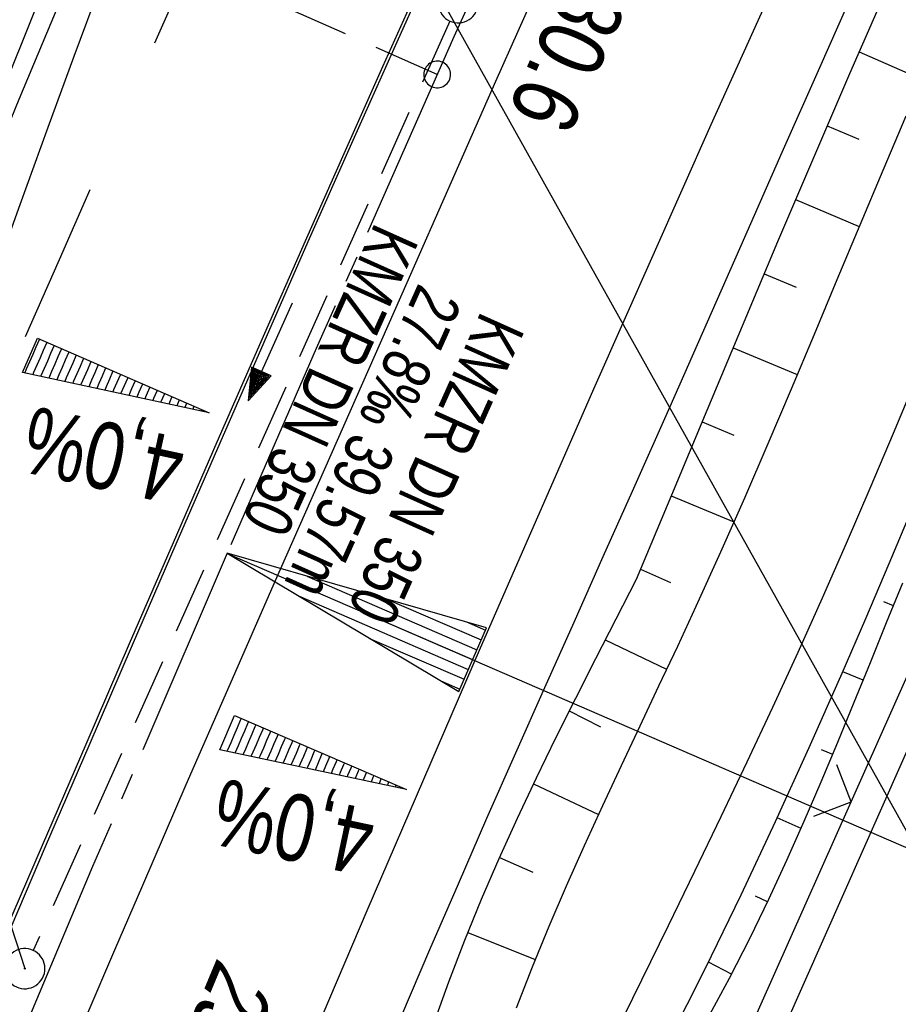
# Model space of a CAD drawing. Extents: x 507679 to 508174, y 445771 to 446563.
# Tile 24 of 43: x 507928 to 507961, y 446187 to 446224. Entities that reach past the tile are written whole.
import ezdxf

# ---------------------------------------------------------------- set-up
doc = ezdxf.new("R2010")
doc.units = 0
doc.header["$LTSCALE"] = 10
doc.header["$MEASUREMENT"] = 0
for name, pattern in [('ACHSE', [5.5, 4, -0.5, 0.5, -0.5]), ('LT00', [0]), ('LT02', [0.4, 0.2, -0.2]), ('LT17', [0.15, 0.1, -0.05]), ('STRICHLINIE2', [0.375, 0.25, -0.125])]:
    doc.linetypes.add(name, pattern=pattern)
doc.layers.get('0').update_dxf_attribs({"linetype": 'LT00'})
for name, color, linetype in [('--EK_FBR', 250, 'LT00'), ('--EK_Halt-Pfeil', 4, 'LT00'), ('--EK_Haltung', 7, 'STRICHLINIE2'), ('--EK_Haltung-Text', 140, 'LT00'), ('--EK_Schacht-Text', 5, 'LT00'), ('--EK_ST-93-1', 30, 'LT17'), ('--EL_DFK_AB_L', 21, 'LT00'), ('--EL_Halt-Pfeil', 4, 'LT00'), ('--EL_Haltung', 182, 'STRICHLINIE2'), ('--EL_Haltung-Text', 182, 'LT00'), ('-AX-093', 35, 'ACHSE'), ('-EL-93-1', 250, 'LT00'), ('-QUE-40O', 11, 'Continuous'), ('-QUE-40W', 11, 'Continuous'), ('-ST-93-1', 250, 'LT00'), ('DFK_AB_L', 21, 'LT00'), ('DFK_FLUR_NR', 250, 'LT00'), ('STROM_FREILTG', 80, 'STROMFREILEITUNG'), ('V128_AFBR_BAB', 250, 'LT00'), ('V128_BOESCH', 250, 'LT00'), ('V128_BOSCHUNG', 250, 'LT00'), ('V128_GRABEN', 250, 'LT00'), ('V128_H_BORD', 8, 'LT00'), ('V128_KA_PRUF', 182, 'LT00'), ('V128_LD_MARK', 250, 'LT00'), ('V128_LG_MARK', 250, 'LT02'), ('V128_ZAUN', 40, 'LT00')]:
    doc.layers.add(name, color=color, linetype=linetype)
doc.styles.add('Beschrift', font='ARIAL.TTF')
doc.styles.add('Haltungsbeschriftung', font='ARIAL.TTF', dxfattribs={"width": 0.75})
doc.styles.get("Standard").update_dxf_attribs({"font": 'ARIAL.TTF'})
doc.styles.add('Strom', font='txt-alt.shx')
doc.linetypes.add('STROMFREILEITUNG', pattern='A,12.7,-5.5,["xx",Strom,S=2.5,R=0,X=-2.6,Y=-0.85],-4.35', length=22.55)

# ---------------------------------------------------------------- blocks, each defined once
blk = doc.blocks.new('SYMB18')
at = {"color": 0, "linetype": 'ByBlock'}
for p, q in [((1, 0.13), (0, 0)), ((0.923077, 0.12), (1, 0.12)), ((0.615385, 0.08), (1, 0.08)), ((0.307692, 0.04), (1, 0.04)), ((0.000669, 0), (1, 0)), ((0.307692, -0.04), (1, -0.04)), ((0.615385, -0.08), (1, -0.08)), ((0.923077, -0.12), (1, -0.12))]:
    blk.add_line(p, q, dxfattribs=at)
at = {"color": 0, "linetype": 'ByBlock', "flags": 128}
blk.add_lwpolyline([(0, 0), (1, -0.13), (1, 0.13)], dxfattribs=at)
blk = doc.blocks.new('SYMB2')
at = {"color": 0, "linetype": 'ByBlock', "flags": 128}
for points in [[(-0.031395, 0.499013), (-0.093691, 0.491144), (-0.154509, 0.475528), (-0.21289, 0.452414), (-0.267913, 0.422164), (-0.318712, 0.385257), (-0.364484, 0.342274), (-0.404509, 0.293893), (-0.438154, 0.240877), (-0.464888, 0.184062), (-0.484292, 0.124345), (-0.496058, 0.062667), (-0.5, 0)], [(0.5, 0), (0.496057, 0.062667), (0.484292, 0.124345), (0.464888, 0.184062), (0.438153, 0.240877), (0.404509, 0.293893), (0.364484, 0.342274), (0.318712, 0.385257), (0.267913, 0.422164), (0.21289, 0.452414), (0.154509, 0.475528), (0.093691, 0.491144), (0.031395, 0.499013), (-0.031395, 0.499013)], [(-0.5, 0), (-0.496058, -0.062667), (-0.484292, -0.124345), (-0.464888, -0.184062), (-0.438154, -0.240877), (-0.404509, -0.293893), (-0.364485, -0.342274), (-0.318712, -0.385257), (-0.267914, -0.422164), (-0.21289, -0.452414), (-0.154509, -0.475529), (-0.093691, -0.491144), (-0.031395, -0.499014), (0.031395, -0.499014)], [(0.031395, -0.499014), (0.093691, -0.491144), (0.154509, -0.475529), (0.21289, -0.452414), (0.267914, -0.422164), (0.318712, -0.385257), (0.364485, -0.342274), (0.404509, -0.293893), (0.438154, -0.240877), (0.464889, -0.184062), (0.484292, -0.124345), (0.496058, -0.062667), (0.5, 0)]]:
    blk.add_lwpolyline(points, dxfattribs=at)
blk = doc.blocks.new('SYMB0024')
at = {"color": 0, "linetype": 'ByBlock'}
for p, q in [((-0.5, 0.5), (0, 0)), ((0, 0), (0.5, 0.5))]:
    blk.add_line(p, q, dxfattribs=at)
blk = doc.blocks.new('SYMB0003')
at = {"color": 0, "linetype": 'ByBlock'}
for p, q in [((-0.015712, 0), (0.010166, 0.012015)), ((0, -0.021257), (-0.015712, 0)), ((0.010166, 0.012015), (0, -0.021257))]:
    blk.add_line(p, q, dxfattribs=at)
for points in [[(-0.031395, 0.499013), (-0.093691, 0.491144), (-0.154509, 0.475528), (-0.21289, 0.452414), (-0.267913, 0.422164), (-0.318712, 0.385257), (-0.364484, 0.342274), (-0.404509, 0.293893), (-0.438154, 0.240877), (-0.464888, 0.184062), (-0.484292, 0.124345), (-0.496058, 0.062667), (-0.5, 0)], [(0.5, 0), (0.496057, 0.062667), (0.484292, 0.124345), (0.464888, 0.184062), (0.438153, 0.240877), (0.404509, 0.293893), (0.364484, 0.342274), (0.318712, 0.385257), (0.267913, 0.422164), (0.21289, 0.452414), (0.154509, 0.475528), (0.093691, 0.491144), (0.031395, 0.499013), (-0.031395, 0.499013)], [(-0.5, 0), (-0.496058, -0.062667), (-0.484292, -0.124345), (-0.464888, -0.184062), (-0.438154, -0.240877), (-0.404509, -0.293893), (-0.364485, -0.342274), (-0.318712, -0.385257), (-0.267914, -0.422164), (-0.21289, -0.452414), (-0.154509, -0.475529), (-0.093691, -0.491144), (-0.031395, -0.499014), (0.031395, -0.499014)], [(0.031395, -0.499014), (0.093691, -0.491144), (0.154509, -0.475529), (0.21289, -0.452414), (0.267914, -0.422164), (0.318712, -0.385257), (0.364485, -0.342274), (0.404509, -0.293893), (0.438154, -0.240877), (0.464889, -0.184062), (0.484292, -0.124345), (0.496058, -0.062667), (0.5, 0)]]:
    blk.add_lwpolyline(points, dxfattribs=at)
blk = doc.blocks.new('SYMB0070')
at = {"color": 0, "linetype": 'ByBlock'}
for p, q in [((0.5, 0), (0.2, 0.1)), ((0.2, 0.1), (0.2, 0)), ((-0.5, 0), (0.2, 0)), ((0.468, 0), (0.21, 0.086)), ((0.21, 0.086), (0.21, -0.086)), ((0.21, -0.086), (0.468, 0)), ((0.22, -0.072), (0.437, 0)), ((0.23, -0.058), (0.405, 0)), ((0.24, -0.045), (0.374, 0)), ((0.342, 0), (0.25, 0.031)), ((0.25, 0.031), (0.25, -0.031)), ((0.25, -0.031), (0.342, 0)), ((0.26, -0.017), (0.31, 0)), ((0.27, -0.003), (0.279, 0))]:
    blk.add_line(p, q, dxfattribs=at)
for points in [[(0.2, 0), (0.2, -0.1), (0.5, 0)], [(0.437, 0), (0.22, 0.072), (0.22, -0.072)], [(0.405, 0), (0.23, 0.058), (0.23, -0.058)], [(0.374, 0), (0.24, 0.045), (0.24, -0.045)], [(0.31, 0), (0.26, 0.017), (0.26, -0.017)], [(0.279, 0), (0.27, 0.003), (0.27, -0.003)]]:
    blk.add_lwpolyline(points, dxfattribs=at)

msp = doc.modelspace()

# ---------------------------------------------------------------- hatches: boundary and pattern name
at = {"layer": '-QUE-40O'}
h = msp.add_hatch(dxfattribs=at)
h.set_pattern_fill('LT_0', color=256, scale=0.3, angle=246.7338, style=0, pattern_type=2)
h.set_pattern_definition([(246.733782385, (-0.77406, 0.32242), (0.27560383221, -0.11850117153), [0.29999999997])])
h.paths.add_polyline_path([(507936.033, 446197.602), (507942.463, 446194.837), (507935.48, 446196.316)])
at = {"layer": '-QUE-40W'}
h = msp.add_hatch(dxfattribs=at)
h.set_pattern_fill('LT_0', color=256, scale=0.3, angle=246.4523, style=0, pattern_type=2)
h.set_pattern_definition([(246.452309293, (0.7196, -0.32016), (0.27501835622, -0.11985367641), [0.3])])
h.paths.add_polyline_path([(507928.658, 446211.714), (507935.075, 446208.918), (507928.099, 446210.431)])

# ---------------------------------------------------------------- linework, layer by layer
at = {"layer": '--EK_FBR'}
for points in [[(507913.807, 446185.917), (507914.596, 446187.837), (507915.387, 446189.756), (507916.18, 446191.674), (507917.004, 446193.665), (507917.826, 446195.656), (507918.646, 446197.649), (507919.689, 446200.202), (507920.725, 446202.758), (507921.757, 446205.315), (507922.788, 446207.873), (507923.818, 446210.431), (507924.85, 446212.988), (507925.887, 446215.544), (507926.929, 446218.097), (507927.98, 446220.647), (507929.889, 446225.21)], [(507942.287, 446186.4), (507943.335, 446188.861), (507944.396, 446191.316), (507945.467, 446193.766), (507946.548, 446196.213), (507947.634, 446198.658), (507948.723, 446201.1), (507949.814, 446203.543), (507950.903, 446205.986), (507952.309, 446209.153), (507953.71, 446212.321), (507955.108, 446215.491), (507956.506, 446218.661), (507957.906, 446221.83), (507959.31, 446224.997)]]:
    msp.add_lwpolyline(points, dxfattribs=at)
at = {"layer": '--EK_FBR', "color": 2}
for points in [[(507926.101, 446186.392), (507927.474, 446189.578), (507928.85, 446192.764), (507930.478, 446196.533), (507932.109, 446200.3), (507933.743, 446204.067), (507935.382, 446207.831), (507937.027, 446211.592), (507938.681, 446215.349), (507940.125, 446218.61), (507941.575, 446221.868), (507943.03, 446225.124)], [(507930.521, 446186.426), (507931.557, 446188.845), (507932.597, 446191.262), (507934.226, 446195.024), (507935.865, 446198.782), (507937.512, 446202.536), (507939.164, 446206.289), (507940.82, 446210.039), (507942.477, 446213.789), (507944.14, 446217.551), (507945.803, 446221.313), (507947.469, 446225.074)]]:
    msp.add_lwpolyline(points, dxfattribs=at)
at = {"layer": '--EK_Haltung'}
msp.add_line((507944.083, 446223.562), (507928.499, 446188.827), dxfattribs=at)
at = {"layer": '--EK_Schacht-Text', "flags": 128}
msp.add_lwpolyline([(507929.135, 446225.4), (507921.905, 446207.413), (507928.192, 446188.142)], dxfattribs=at)
at = {"layer": '--EK_ST-93-1', "ltscale": 2.5}
msp.add_line((507943.606, 446221.569), (507907.017, 446237.723), dxfattribs=at)
at = {"layer": '--EL_DFK_AB_L'}
msp.add_line((507973.007, 446223.004), (507951.305, 446174.054), dxfattribs=at)
at = {"layer": '--EL_Haltung'}
msp.add_line((507944.083, 446223.562), (507928.499, 446188.827), dxfattribs=at)
at = {"layer": '-AX-093', "ltscale": 0.2}
msp.add_lwpolyline([(507976.479, 446292.303), (507970.956, 446280.818), (507965.489, 446269.307), (507960.08, 446257.768), (507954.733, 446246.201), (507949.45, 446234.604), (507944.233, 446222.977), (507939.084, 446211.32), (507935.752, 446203.669), (507930.724, 446191.959), (507925.769, 446180.219), (507920.888, 446168.447), (507916.081, 446156.645), (507911.348, 446144.812), (507906.689, 446132.951), (507902.105, 446121.06), (507897.596, 446109.141)], dxfattribs=at)
at = {"layer": '-EL-93-1'}
msp.add_line((507940.34, 446201.682), (507990.809, 446179.821), dxfattribs=at)
at = {"layer": '-QUE-40O', "flags": 128}
msp.add_lwpolyline([(507935.48, 446196.316), (507936.033, 446197.602), (507942.463, 446194.837), (507935.48, 446196.316)], dxfattribs=at)
at = {"layer": '-QUE-40W', "flags": 128}
msp.add_lwpolyline([(507928.099, 446210.431), (507928.658, 446211.714), (507935.075, 446208.918), (507928.099, 446210.431)], dxfattribs=at)
at = {"layer": 'DFK_AB_L'}
msp.add_line((507973.007, 446223.004), (507951.305, 446174.054), dxfattribs=at)
at = {"layer": 'STROM_FREILTG', "ltscale": 0.05, "flags": 128}
msp.add_lwpolyline([(508040.487, 446051.589), (507985.411, 446149.908), (507907.414, 446289.366), (507847.562, 446395.803)], dxfattribs=at)
at = {"layer": 'V128_AFBR_BAB'}
for points in [[(507913.807, 446185.917), (507914.596, 446187.837), (507915.387, 446189.756), (507916.18, 446191.674), (507917.004, 446193.665), (507917.826, 446195.656), (507918.646, 446197.649), (507919.689, 446200.202), (507920.725, 446202.758), (507921.757, 446205.315), (507922.788, 446207.873), (507923.818, 446210.431), (507924.85, 446212.988), (507925.887, 446215.544), (507926.929, 446218.097), (507927.98, 446220.647), (507929.889, 446225.21)], [(507942.287, 446186.4), (507943.335, 446188.861), (507944.396, 446191.316), (507945.467, 446193.766), (507946.548, 446196.213), (507947.634, 446198.658), (507948.723, 446201.1), (507949.814, 446203.543), (507950.903, 446205.986), (507952.309, 446209.153), (507953.71, 446212.321), (507955.108, 446215.491), (507956.506, 446218.661), (507957.906, 446221.83), (507959.31, 446224.997)]]:
    msp.add_lwpolyline(points, dxfattribs=at)
at = {"layer": 'V128_AFBR_BAB', "color": 0}
for points in [[(507926.101, 446186.392), (507927.474, 446189.578), (507928.85, 446192.764), (507930.478, 446196.533), (507932.109, 446200.3), (507933.743, 446204.067), (507935.382, 446207.831), (507937.027, 446211.592), (507938.681, 446215.349), (507940.125, 446218.61), (507941.575, 446221.868), (507943.03, 446225.124)], [(507930.521, 446186.426), (507931.557, 446188.845), (507932.597, 446191.262), (507934.226, 446195.024), (507935.865, 446198.782), (507937.512, 446202.536), (507939.164, 446206.289), (507940.82, 446210.039), (507942.477, 446213.789), (507944.14, 446217.551), (507945.803, 446221.313), (507947.469, 446225.074)]]:
    msp.add_lwpolyline(points, dxfattribs=at)
at = {"layer": 'V128_BOESCH'}
for points in [[(507960.385, 446224.731), (507959.02, 446221.596), (507957.669, 446218.455), (507956.331, 446215.309), (507955.002, 446212.158), (507953.68, 446209.004), (507952.363, 446205.848), (507951.048, 446202.691), (507950.284, 446201.211), (507949.523, 446199.73), (507948.77, 446198.246), (507948.028, 446196.757), (507947.301, 446195.262), (507946.594, 446193.759), (507945.908, 446192.247), (507945.25, 446190.724), (507944.621, 446189.189), (507944.027, 446187.64), (507943.47, 446186.075)], [(507961.119, 446220.012), (507960.258, 446217.974), (507959.402, 446215.932), (507958.549, 446213.889), (507957.695, 446211.846), (507956.835, 446209.804), (507955.968, 446207.766), (507955.088, 446205.732), (507954.193, 446203.705), (507953.278, 446201.685), (507952.585, 446200.19), (507951.884, 446198.699), (507951.18, 446197.209), (507950.478, 446195.719), (507949.782, 446194.227), (507949.096, 446192.731), (507948.426, 446191.229), (507947.776, 446189.72), (507947.151, 446188.201), (507946.556, 446186.671)], [(507948.557, 446177.516), (507949.443, 446178.967), (507950.324, 446180.421), (507951.198, 446181.878), (507952.059, 446183.342), (507952.904, 446184.813), (507953.728, 446186.295), (507954.528, 446187.789), (507955.299, 446189.297), (507956, 446190.738), (507956.675, 446192.193), (507957.329, 446193.657), (507957.964, 446195.131), (507958.586, 446196.612), (507959.197, 446198.098), (507959.802, 446199.588), (507960.404, 446201.079), (507961.007, 446202.569)]]:
    msp.add_lwpolyline(points, dxfattribs=at)
at = {"layer": 'V128_BOSCHUNG'}
for p, q in [((507959.375, 446222.414), (507961.71, 446221.395)), ((507958.183, 446219.654), (507959.361, 446219.147)), ((507957.002, 446216.889), (507959.381, 446215.881)), ((507955.828, 446214.12), (507957.028, 446213.62)), ((507954.664, 446211.355), (507957.067, 446210.352)), ((507953.506, 446208.588), (507954.699, 446208.09)), ((507952.351, 446205.819), (507954.696, 446204.84)), ((507951.21, 446203.081), (507952.332, 446202.576)), ((507960.657, 446201.705), (507960.305, 446201.85)), ((507949.882, 446200.431), (507952.183, 446199.334)), ((507959.533, 446198.923), (507958.766, 446199.239)), ((507948.534, 446197.775), (507949.714, 446197.188)), ((507958.391, 446196.146), (507957.973, 446196.321)), ((507947.203, 446195.055), (507949.635, 446193.91)), ((507957.206, 446193.38), (507956.314, 446193.774)), ((507945.932, 446192.299), (507947.175, 446191.754)), ((507955.952, 446190.638), (507955.499, 446190.856)), ((507944.745, 446189.498), (507947.267, 446188.486)), ((507954.607, 446187.941), (507953.747, 446188.391))]:
    msp.add_line(p, q, dxfattribs=at)
at = {"layer": 'V128_GRABEN'}
for points in [[(507967.583, 446224.617), (507966.693, 446222.568), (507965.816, 446220.514), (507964.948, 446218.455), (507964.087, 446216.394), (507963.229, 446214.332), (507962.373, 446212.269), (507961.514, 446210.207), (507960.65, 446208.147), (507959.778, 446206.091), (507958.896, 446204.04), (507957.999, 446201.995), (507957.086, 446199.958), (507956.142, 446197.904), (507955.182, 446195.857), (507954.208, 446193.816), (507953.224, 446191.779), (507952.234, 446189.745), (507951.242, 446187.713), (507950.25, 446185.68), (507949.262, 446183.645), (507948.326, 446181.702), (507947.395, 446179.756), (507946.466, 446177.81)], [(507945.407, 446174.628), (507945.973, 446175.269), (507946.53, 446175.917), (507947.069, 446176.578), (507947.688, 446177.402), (507948.274, 446178.251), (507948.83, 446179.121), (507949.362, 446180.008), (507949.875, 446180.909), (507950.373, 446181.819), (507950.861, 446182.734), (507952.268, 446185.441), (507953.634, 446188.162), (507954.963, 446190.897), (507956.256, 446193.647), (507957.515, 446196.411), (507958.745, 446199.19), (507959.628, 446201.234), (507960.499, 446203.283), (507961.362, 446205.337)]]:
    msp.add_lwpolyline(points, dxfattribs=at)
at = {"layer": 'V128_H_BORD'}
msp.add_lwpolyline([(507920.782, 446173.623), (507922.826, 446178.395), (507924.872, 446183.166), (507926.918, 446187.936), (507928.967, 446192.706), (507930.591, 446196.48), (507932.218, 446200.253), (507933.85, 446204.024), (507935.488, 446207.793), (507937.134, 446211.558), (507938.788, 446215.319), (507940.467, 446219.11), (507942.155, 446222.897), (507943.85, 446226.681), (507945.55, 446230.463), (507947.254, 446234.243), (507948.959, 446238.023)], dxfattribs=at)
at = {"layer": 'V128_LD_MARK'}
for points in [[(507910.623, 446115.278), (507915.007, 446126.685), (507919.463, 446138.064), (507923.991, 446149.415), (507928.589, 446160.738), (507932.669, 446170.62), (507936.802, 446180.48), (507940.988, 446190.318), (507945.225, 446200.134), (507949.514, 446209.928), (507953.853, 446219.699), (507958.243, 446229.448), (507962.681, 446239.175), (507967.169, 446248.879), (507970.451, 446255.896), (507973.756, 446262.902), (507977.086, 446269.896), (507980.437, 446276.88), (507983.81, 446283.853), (507987.204, 446290.817)], [(507931.001, 446224.896), (507930.019, 446222.241), (507929.046, 446219.582), (507927.999, 446216.694), (507926.957, 446213.803), (507925.919, 446210.912), (507924.881, 446208.021), (507923.842, 446205.131), (507922.797, 446202.243), (507921.745, 446199.357), (507920.683, 446196.475), (507919.641, 446193.683), (507918.588, 446190.894), (507917.527, 446188.108), (507916.46, 446185.325)]]:
    msp.add_lwpolyline(points, dxfattribs=at)
at = {"layer": 'V128_LG_MARK', "ltscale": 3, "flags": 128}
msp.add_lwpolyline([(508014.462, 446389.933), (508013.184, 446387.477), (508011.908, 446385.021), (508009.735, 446380.824), (508007.568, 446376.624), (508005.406, 446372.422), (508003.248, 446368.217), (508001.092, 446364.011), (507997.46, 446356.916), (507993.831, 446349.819), (507990.208, 446342.72), (507988.315, 446339.005), (507986.425, 446335.287), (507984.54, 446331.568), (507982.663, 446327.844), (507980.794, 446324.117), (507978.935, 446320.384), (507977.322, 446317.121), (507975.717, 446313.853), (507974.118, 446310.583), (507972.524, 446307.31), (507970.933, 446304.035), (507969.345, 446300.76), (507967.757, 446297.484), (507966.189, 446294.251), (507964.622, 446291.018), (507963.057, 446287.785), (507961.495, 446284.549), (507959.937, 446281.312), (507958.385, 446278.072), (507956.841, 446274.828), (507955.122, 446271.192), (507953.413, 446267.551), (507951.712, 446263.907), (507950.02, 446260.258), (507948.335, 446256.606), (507945.998, 446251.513), (507943.671, 446246.414), (507941.356, 446241.311), (507938.769, 446235.577), (507936.195, 446229.836), (507933.636, 446224.089), (507931.092, 446218.335), (507929.469, 446214.642), (507927.852, 446210.947), (507926.24, 446207.25), (507924.631, 446203.551), (507923.023, 446199.852), (507921.417, 446196.152), (507919.104, 446190.825)], dxfattribs=at)
at = {"layer": 'V128_ZAUN'}
msp.add_line((507959.077, 446194.38), (507965.176, 446208.084), dxfattribs=at)
msp.add_lwpolyline([(507952.966, 446180.681), (507953.375, 446181.569), (507959.077, 446194.38)], dxfattribs=at)

# ---------------------------------------------------------------- block references
at = {"layer": '--EK_Halt-Pfeil', "xscale": 3.999999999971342, "yscale": 4, "zscale": 4, "rotation": 245.8382900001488}
msp.add_blockref('SYMB0070', (507937.36, 446211.196), dxfattribs=at)
at = {"layer": '--EL_Halt-Pfeil', "xscale": 3.999999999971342, "yscale": 4, "zscale": 4, "rotation": 245.8382900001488}
msp.add_blockref('SYMB0070', (507937.36, 446211.196), dxfattribs=at)
at = {"layer": '-EL-93-1', "xscale": 9.999999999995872, "yscale": 10, "zscale": 10, "rotation": 336.5798789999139}
msp.add_blockref('SYMB18', (507935.752, 446203.669), dxfattribs=at)
at = {"layer": '-ST-93-1', "rotation": 274.1956499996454}
msp.add_blockref('SYMB2', (507943.606, 446221.569), dxfattribs=at)
at = {"layer": 'V128_KA_PRUF', "xscale": 1.499999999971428, "yscale": 1.5, "zscale": 1.5, "rotation": 252.6066100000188}
for p in [(507944.39, 446224.248), (507928.192, 446188.142)]:
    msp.add_blockref('SYMB0003', p, dxfattribs=at)
at = {"layer": 'V128_ZAUN', "xscale": 2.099999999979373, "yscale": 2.099999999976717, "zscale": 2.1, "rotation": 66.00688999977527}
msp.add_blockref('SYMB0024', (507959.077, 446194.38), dxfattribs=at)

# ---------------------------------------------------------------- texts
at = {"layer": '--EK_Haltung-Text', "style": 'Haltungsbeschriftung', "width": 0.75}
for s, p in [('27.8‰ 39.57m', (507942.923, 446213.812)), ('KMZR DN 350', (507945.258, 446212.764))]:
    msp.add_text(s, height=1.8, rotation=-114.1617, dxfattribs=at).set_placement(p)
at = {"layer": '--EL_Haltung-Text', "style": 'Haltungsbeschriftung', "width": 0.75}
msp.add_text('KMZR DN 350', height=1.8, rotation=-114.1617, dxfattribs=at).set_placement((507941.296, 446216.081))
at = {"layer": '-QUE-40O', "style": 'Beschrift', "width": 0.75}
msp.add_text('4,0%', height=2.5, rotation=168.0437, dxfattribs=at).set_placement((507941.401, 446194.038))
at = {"layer": '-QUE-40W', "style": 'Beschrift', "width": 0.75}
msp.add_text('4,0%', height=2.5, rotation=167.7622, dxfattribs=at).set_placement((507934.297, 446207.924))
at = {"layer": '-ST-93-1', "style": 'Beschrift', "width": 0.8}
msp.add_text('  180.6', height=2.5, rotation=-113.9586, dxfattribs=at).set_placement((507949.696, 446228.013))
at = {"layer": 'DFK_FLUR_NR', "oblique": 13.754, "width": 0.75}
msp.add_text('252/18', height=2.5, rotation=247.3501, dxfattribs=at).set_placement((507935.414, 446188.625))

doc.saveas('drawing.dxf')
